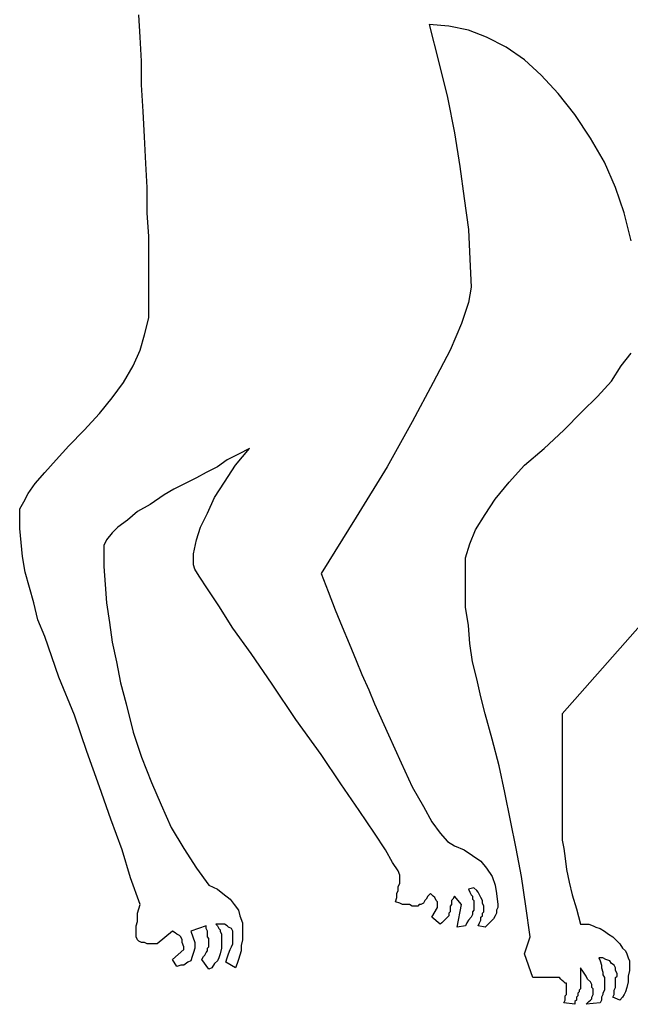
# Model space of a CAD drawing. Extents: x 0.1 to 17.9, y 0 to 2.5.
# Tile 14 of 16: x 16.3 to 17.2, y 0 to 1.4. Entities that reach past the tile are written whole.
import ezdxf

# ---------------------------------------------------------------- set-up
doc = ezdxf.new("R2010")
doc.units = 0

msp = doc.modelspace()

# ---------------------------------------------------------------- linework, layer by layer
at = {"color": 0}
for p, q in [((16.48633, 1.369141, 0.5), (16.48438, 1.400391, 0.5)), ((16.91602, 1.384766, 0.5), (16.88867, 1.386719, 0.5)), ((16.88867, 1.386719, 0.5), (16.90234, 1.333984, 0.5)), ((16.94336, 1.378906, 0.5), (16.91602, 1.384766, 0.5)), ((16.96875, 1.369141, 0.5), (16.94336, 1.378906, 0.5)), ((16.48828, 1.335938, 0.5), (16.48633, 1.369141, 0.5)), ((16.99609, 1.355469, 0.5), (16.96875, 1.369141, 0.5)), ((17.02148, 1.337891, 0.5), (16.99609, 1.355469, 0.5)), ((16.48828, 1.302734, 0.5), (16.48828, 1.335938, 0.5)), ((16.90234, 1.333984, 0.5), (16.91406, 1.285156, 0.5)), ((17.04492, 1.316406, 0.5), (17.02148, 1.337891, 0.5)), ((17.06836, 1.291016, 0.5), (17.04492, 1.316406, 0.5)), ((16.49023, 1.265625, 0.5), (16.48828, 1.302734, 0.5)), ((17.0918, 1.261719, 0.5), (17.06836, 1.291016, 0.5)), ((16.91406, 1.285156, 0.5), (16.92383, 1.236328, 0.5)), ((16.49219, 1.230469, 0.5), (16.49023, 1.265625, 0.5)), ((17.11328, 1.228516, 0.5), (17.0918, 1.261719, 0.5)), ((16.92383, 1.236328, 0.5), (16.93164, 1.189453, 0.5)), ((16.49414, 1.193359, 0.5), (16.49219, 1.230469, 0.5)), ((17.13281, 1.195313, 0.5), (17.11328, 1.228516, 0.5)), ((16.49609, 1.160156, 0.5), (16.49414, 1.193359, 0.5)), ((17.14844, 1.160156, 0.5), (17.13281, 1.195313, 0.5)), ((16.93164, 1.189453, 0.5), (16.9375, 1.144531, 0.5)), ((16.49609, 1.125, 0.5), (16.49609, 1.160156, 0.5)), ((17.16016, 1.125, 0.5), (17.14844, 1.160156, 0.5)), ((16.9375, 1.144531, 0.5), (16.94336, 1.101563, 0.5)), ((16.49805, 1.091797, 0.5), (16.49609, 1.125, 0.5)), ((17.16992, 1.085938, 0.5), (17.16016, 1.125, 0.5)), ((16.94336, 1.101563, 0.5), (16.94531, 1.060547, 0.5)), ((16.49805, 1.060547, 0.5), (16.49805, 1.091797, 0.5)), ((16.49805, 1.029297, 0.5), (16.49805, 1.060547, 0.5)), ((16.94531, 1.060547, 0.5), (16.94727, 1.021484, 0.5)), ((16.49805, 1, 0.5), (16.49805, 1.029297, 0.5)), ((16.94727, 1.021484, 0.5), (16.94336, 1, 0.5)), ((16.49805, 0.978516, 0.5), (16.49805, 1, 0.5)), ((16.94336, 1, 0.5), (16.93359, 0.970703, 0.5)), ((16.49219, 0.955078, 0.5), (16.49805, 0.978516, 0.5)), ((16.93359, 0.970703, 0.5), (16.91797, 0.933594, 0.5)), ((16.48633, 0.933594, 0.5), (16.49219, 0.955078, 0.5)), ((16.47656, 0.912109, 0.5), (16.48633, 0.933594, 0.5)), ((16.91797, 0.933594, 0.5), (16.89453, 0.888672, 0.5)), ((17.15625, 0.912109, 0.5), (17.16992, 0.929688, 0.5)), ((16.46289, 0.888672, 0.5), (16.47656, 0.912109, 0.5)), ((17.14258, 0.890625, 0.5), (17.15625, 0.912109, 0.5)), ((17.12305, 0.869141, 0.5), (17.14258, 0.890625, 0.5)), ((16.44727, 0.867188, 0.5), (16.46289, 0.888672, 0.5)), ((16.89453, 0.888672, 0.5), (16.86523, 0.833984, 0.5)), ((16.42969, 0.845703, 0.5), (16.44727, 0.867188, 0.5)), ((17.10156, 0.847656, 0.5), (17.12305, 0.869141, 0.5)), ((16.4082, 0.822266, 0.5), (16.42969, 0.845703, 0.5)), ((17.07617, 0.822266, 0.5), (17.10156, 0.847656, 0.5)), ((16.38672, 0.800781, 0.5), (16.4082, 0.822266, 0.5)), ((16.86523, 0.833984, 0.5), (16.83008, 0.771484, 0.5)), ((17.04883, 0.796875, 0.5), (17.07617, 0.822266, 0.5)), ((16.36914, 0.78125, 0.5), (16.38672, 0.800781, 0.5)), ((16.61914, 0.773438, 0.5), (16.63867, 0.796875, 0.5)), ((16.63867, 0.796875, 0.5), (16.62305, 0.789063, 0.5)), ((17.02148, 0.773438, 0.5), (17.04883, 0.796875, 0.5)), ((16.35352, 0.763672, 0.5), (16.36914, 0.78125, 0.5)), ((16.60742, 0.78125, 0.5), (16.59375, 0.771484, 0.5)), ((16.62305, 0.789063, 0.5), (16.60742, 0.78125, 0.5)), ((16.59375, 0.771484, 0.5), (16.57813, 0.763672, 0.5)), ((16.60352, 0.75, 0.5), (16.61914, 0.773438, 0.5)), ((16.83008, 0.771484, 0.5), (16.78711, 0.701172, 0.5)), ((17, 0.75, 0.5), (17.02148, 0.773438, 0.5)), ((16.33984, 0.748047, 0.5), (16.35352, 0.763672, 0.5)), ((16.56445, 0.755859, 0.5), (16.54883, 0.748047, 0.5)), ((16.57813, 0.763672, 0.5), (16.56445, 0.755859, 0.5)), ((16.33008, 0.734375, 0.5), (16.33984, 0.748047, 0.5)), ((16.5332, 0.740234, 0.5), (16.51953, 0.732422, 0.5)), ((16.54883, 0.748047, 0.5), (16.5332, 0.740234, 0.5)), ((16.58984, 0.728516, 0.5), (16.60352, 0.75, 0.5)), ((16.98047, 0.726563, 0.5), (17, 0.75, 0.5)), ((16.32422, 0.722656, 0.5), (16.33008, 0.734375, 0.5)), ((16.51953, 0.732422, 0.5), (16.5, 0.71875, 0.5)), ((16.58008, 0.707031, 0.5), (16.58984, 0.728516, 0.5)), ((16.9668, 0.705078, 0.5), (16.98047, 0.726563, 0.5)), ((16.31836, 0.712891, 0.5), (16.32422, 0.722656, 0.5)), ((16.31836, 0.705078, 0.5), (16.31836, 0.712891, 0.5)), ((16.5, 0.71875, 0.5), (16.48242, 0.708984, 0.5)), ((16.31836, 0.685547, 0.5), (16.31836, 0.705078, 0.5)), ((16.48242, 0.708984, 0.5), (16.46875, 0.697266, 0.5)), ((16.57031, 0.6875, 0.5), (16.58008, 0.707031, 0.5)), ((16.78711, 0.701172, 0.5), (16.73828, 0.623047, 0.5)), ((16.95313, 0.683594, 0.5), (16.9668, 0.705078, 0.5)), ((16.32031, 0.666016, 0.5), (16.31836, 0.685547, 0.5)), ((16.45508, 0.6875, 0.5), (16.44727, 0.679688, 0.5)), ((16.46875, 0.697266, 0.5), (16.45508, 0.6875, 0.5)), ((16.56445, 0.669922, 0.5), (16.57031, 0.6875, 0.5)), ((16.44727, 0.679688, 0.5), (16.43945, 0.669922, 0.5)), ((16.94531, 0.664063, 0.5), (16.95313, 0.683594, 0.5)), ((16.32227, 0.646484, 0.5), (16.32031, 0.666016, 0.5)), ((16.43945, 0.669922, 0.5), (16.43555, 0.662109, 0.5)), ((16.43555, 0.662109, 0.5), (16.43555, 0.65625, 0.5)), ((16.56055, 0.650391, 0.5), (16.56445, 0.669922, 0.5)), ((16.93945, 0.644531, 0.5), (16.94531, 0.664063, 0.5)), ((16.32617, 0.625, 0.5), (16.32227, 0.646484, 0.5)), ((16.43555, 0.65625, 0.5), (16.43555, 0.632813, 0.5)), ((16.56055, 0.634766, 0.5), (16.56055, 0.650391, 0.5)), ((16.93945, 0.626953, 0.5), (16.93945, 0.644531, 0.5)), ((16.43555, 0.632813, 0.5), (16.4375, 0.607422, 0.5)), ((16.5625, 0.628906, 0.5), (16.56055, 0.634766, 0.5)), ((16.33203, 0.603516, 0.5), (16.32617, 0.625, 0.5)), ((16.56836, 0.619141, 0.5), (16.5625, 0.628906, 0.5)), ((16.58008, 0.601563, 0.5), (16.56836, 0.619141, 0.5)), ((16.73828, 0.623047, 0.5), (16.74805, 0.597656, 0.5)), ((16.93945, 0.601563, 0.5), (16.93945, 0.626953, 0.5)), ((16.33789, 0.582031, 0.5), (16.33203, 0.603516, 0.5)), ((16.4375, 0.607422, 0.5), (16.43945, 0.582031, 0.5)), ((17.23242, 0.607422, 0.5), (17.07422, 0.427734, 0.5)), ((16.5957, 0.578125, 0.5), (16.58008, 0.601563, 0.5)), ((16.74805, 0.597656, 0.5), (16.75781, 0.572266, 0.5)), ((16.93945, 0.576172, 0.5), (16.93945, 0.601563, 0.5)), ((16.34375, 0.558594, 0.5), (16.33789, 0.582031, 0.5)), ((16.43945, 0.582031, 0.5), (16.44336, 0.554688, 0.5)), ((16.61523, 0.546875, 0.5), (16.5957, 0.578125, 0.5)), ((16.94336, 0.550781, 0.5), (16.93945, 0.576172, 0.5)), ((16.75781, 0.572266, 0.5), (16.76758, 0.548828, 0.5)), ((16.35352, 0.535156, 0.5), (16.34375, 0.558594, 0.5)), ((16.44336, 0.554688, 0.5), (16.44727, 0.527344, 0.5)), ((16.76758, 0.548828, 0.5), (16.77734, 0.525391, 0.5)), ((16.94531, 0.525391, 0.5), (16.94336, 0.550781, 0.5)), ((16.37305, 0.478516, 0.5), (16.35352, 0.535156, 0.5)), ((16.64063, 0.511719, 0.5), (16.61523, 0.546875, 0.5)), ((16.44727, 0.527344, 0.5), (16.45313, 0.5, 0.5)), ((16.77734, 0.525391, 0.5), (16.78711, 0.501953, 0.5)), ((16.94922, 0.5, 0.5), (16.94531, 0.525391, 0.5)), ((16.66992, 0.46875, 0.5), (16.64063, 0.511719, 0.5)), ((16.45313, 0.5, 0.5), (16.45898, 0.470703, 0.5)), ((16.78711, 0.501953, 0.5), (16.79492, 0.482422, 0.5)), ((16.95508, 0.476563, 0.5), (16.94922, 0.5, 0.5)), ((16.79492, 0.482422, 0.5), (16.80469, 0.460938, 0.5)), ((16.39453, 0.425781, 0.5), (16.37305, 0.478516, 0.5)), ((16.45898, 0.470703, 0.5), (16.4668, 0.441406, 0.5)), ((16.70313, 0.419922, 0.5), (16.66992, 0.46875, 0.5)), ((16.96094, 0.451172, 0.5), (16.95508, 0.476563, 0.5)), ((16.80469, 0.460938, 0.5), (16.8125, 0.441406, 0.5)), ((16.4668, 0.441406, 0.5), (16.47656, 0.402344, 0.5)), ((16.8125, 0.441406, 0.5), (16.83203, 0.398438, 0.5)), ((16.9668, 0.427734, 0.5), (16.96094, 0.451172, 0.5)), ((16.41211, 0.375, 0.5), (16.39453, 0.425781, 0.5)), ((16.97656, 0.392578, 0.5), (16.9668, 0.427734, 0.5)), ((17.07422, 0.427734, 0.5), (17.07422, 0.263672, 0.5)), ((16.73828, 0.371094, 0.5), (16.70313, 0.419922, 0.5)), ((16.47656, 0.402344, 0.5), (16.48828, 0.367188, 0.5)), ((16.83203, 0.398438, 0.5), (16.84961, 0.359375, 0.5)), ((16.98633, 0.355469, 0.5), (16.97656, 0.392578, 0.5)), ((16.42969, 0.326172, 0.5), (16.41211, 0.375, 0.5)), ((16.76563, 0.330078, 0.5), (16.73828, 0.371094, 0.5)), ((16.48828, 0.367188, 0.5), (16.50195, 0.332031, 0.5)), ((16.84961, 0.359375, 0.5), (16.86523, 0.326172, 0.5)), ((16.99414, 0.318359, 0.5), (16.98633, 0.355469, 0.5)), ((16.50195, 0.332031, 0.5), (16.51563, 0.300781, 0.5)), ((16.79102, 0.292969, 0.5), (16.76563, 0.330078, 0.5)), ((16.44531, 0.28125, 0.5), (16.42969, 0.326172, 0.5)), ((16.86523, 0.326172, 0.5), (16.88086, 0.298828, 0.5)), ((17.00195, 0.279297, 0.5), (16.99414, 0.318359, 0.5)), ((16.51563, 0.300781, 0.5), (16.5293, 0.269531, 0.5)), ((16.8125, 0.261719, 0.5), (16.79102, 0.292969, 0.5)), ((16.88086, 0.298828, 0.5), (16.89258, 0.277344, 0.5)), ((16.46094, 0.238281, 0.5), (16.44531, 0.28125, 0.5)), ((16.89258, 0.277344, 0.5), (16.9043, 0.261719, 0.5)), ((17.00977, 0.240234, 0.5), (17.00195, 0.279297, 0.5)), ((16.5293, 0.269531, 0.5), (16.54688, 0.240234, 0.5)), ((16.82813, 0.238281, 0.5), (16.8125, 0.261719, 0.5)), ((16.9043, 0.261719, 0.5), (16.91406, 0.25, 0.5)), ((17.07422, 0.263672, 0.5), (17.07422, 0.251953, 0.5)), ((16.91406, 0.25, 0.5), (16.92383, 0.244141, 0.5)), ((17.07422, 0.251953, 0.5), (17.07617, 0.240234, 0.5)), ((16.47266, 0.199219, 0.5), (16.46094, 0.238281, 0.5)), ((16.54688, 0.240234, 0.5), (16.56445, 0.212891, 0.5)), ((16.83789, 0.220703, 0.5), (16.82813, 0.238281, 0.5)), ((16.92383, 0.244141, 0.5), (16.9375, 0.238281, 0.5)), ((16.9375, 0.238281, 0.5), (16.94922, 0.230469, 0.5)), ((17.01758, 0.201172, 0.5), (17.00977, 0.240234, 0.5)), ((17.07617, 0.240234, 0.5), (17.07813, 0.226563, 0.5)), ((16.8457, 0.208984, 0.5), (16.83789, 0.220703, 0.5)), ((16.94922, 0.230469, 0.5), (16.96094, 0.222656, 0.5)), ((16.96094, 0.222656, 0.5), (16.96875, 0.212891, 0.5)), ((17.07813, 0.226563, 0.5), (17.08008, 0.210938, 0.5)), ((16.56445, 0.212891, 0.5), (16.58203, 0.189453, 0.5)), ((16.84766, 0.203125, 0.5), (16.8457, 0.208984, 0.5)), ((16.96875, 0.212891, 0.5), (16.97656, 0.201172, 0.5)), ((17.08008, 0.210938, 0.5), (17.08398, 0.193359, 0.5)), ((16.48633, 0.162109, 0.5), (16.47266, 0.199219, 0.5)), ((16.84766, 0.199219, 0.5), (16.84766, 0.203125, 0.5)), ((16.84766, 0.195313, 0.5), (16.84766, 0.199219, 0.5)), ((16.84766, 0.191406, 0.5), (16.84766, 0.195313, 0.5)), ((16.97656, 0.201172, 0.5), (16.98047, 0.189453, 0.5)), ((17.02344, 0.160156, 0.5), (17.01758, 0.201172, 0.5)), ((17.08398, 0.193359, 0.5), (17.08789, 0.175781, 0.5)), ((16.58203, 0.189453, 0.5), (16.59375, 0.183594, 0.5)), ((16.59375, 0.183594, 0.5), (16.60156, 0.177734, 0.5)), ((16.84375, 0.177734, 0.5), (16.8457, 0.181641, 0.5)), ((16.8457, 0.1875, 0.5), (16.84766, 0.191406, 0.5)), ((16.8457, 0.181641, 0.5), (16.8457, 0.1875, 0.5)), ((16.95117, 0.185547, 0.5), (16.94336, 0.183594, 0.5)), ((16.94336, 0.183594, 0.5), (16.94531, 0.179688, 0.5)), ((16.94531, 0.179688, 0.5), (16.94727, 0.175781, 0.5)), ((16.95508, 0.181641, 0.5), (16.95117, 0.185547, 0.5)), ((16.95703, 0.179688, 0.5), (16.95508, 0.181641, 0.5)), ((16.95898, 0.175781, 0.5), (16.95703, 0.179688, 0.5)), ((16.98047, 0.189453, 0.5), (16.98242, 0.177734, 0.5)), ((16.60156, 0.177734, 0.5), (16.61133, 0.169922, 0.5)), ((16.61133, 0.169922, 0.5), (16.61719, 0.162109, 0.5)), ((16.8418, 0.166016, 0.5), (16.84375, 0.171875, 0.5)), ((16.84766, 0.164063, 0.5), (16.8418, 0.166016, 0.5)), ((16.84375, 0.171875, 0.5), (16.84375, 0.177734, 0.5)), ((16.88281, 0.167969, 0.5), (16.88086, 0.164063, 0.5)), ((16.88477, 0.169922, 0.5), (16.88281, 0.167969, 0.5)), ((16.88672, 0.173828, 0.5), (16.88477, 0.169922, 0.5)), ((16.89063, 0.177734, 0.5), (16.88672, 0.173828, 0.5)), ((16.89258, 0.175781, 0.5), (16.89063, 0.177734, 0.5)), ((16.89453, 0.173828, 0.5), (16.89258, 0.175781, 0.5)), ((16.89648, 0.171875, 0.5), (16.89453, 0.173828, 0.5)), ((16.89844, 0.167969, 0.5), (16.89648, 0.171875, 0.5)), ((16.90039, 0.166016, 0.5), (16.89844, 0.167969, 0.5)), ((16.90039, 0.164063, 0.5), (16.90039, 0.166016, 0.5)), ((16.92188, 0.169922, 0.5), (16.91992, 0.167969, 0.5)), ((16.91992, 0.167969, 0.5), (16.91992, 0.166016, 0.5)), ((16.91992, 0.166016, 0.5), (16.91992, 0.162109, 0.5)), ((16.92383, 0.173828, 0.5), (16.92188, 0.169922, 0.5)), ((16.93359, 0.162109, 0.5), (16.92383, 0.173828, 0.5)), ((16.94727, 0.175781, 0.5), (16.94922, 0.173828, 0.5)), ((16.94922, 0.173828, 0.5), (16.94922, 0.169922, 0.5)), ((16.94922, 0.169922, 0.5), (16.95117, 0.167969, 0.5)), ((16.95117, 0.167969, 0.5), (16.95117, 0.164063, 0.5)), ((16.96094, 0.171875, 0.5), (16.95898, 0.175781, 0.5)), ((16.96289, 0.167969, 0.5), (16.96094, 0.171875, 0.5)), ((16.96289, 0.164063, 0.5), (16.96289, 0.167969, 0.5)), ((16.98242, 0.177734, 0.5), (16.98438, 0.162109, 0.5)), ((17.08789, 0.175781, 0.5), (17.09375, 0.15625, 0.5)), ((16.48242, 0.150391, 0.5), (16.48438, 0.15625, 0.5)), ((16.48438, 0.15625, 0.5), (16.48633, 0.162109, 0.5)), ((16.61719, 0.162109, 0.5), (16.62305, 0.154297, 0.5)), ((16.62305, 0.154297, 0.5), (16.625, 0.146484, 0.5)), ((16.85156, 0.162109, 0.5), (16.84766, 0.164063, 0.5)), ((16.85742, 0.162109, 0.5), (16.85156, 0.162109, 0.5)), ((16.86133, 0.162109, 0.5), (16.85742, 0.162109, 0.5)), ((16.86523, 0.160156, 0.5), (16.86133, 0.162109, 0.5)), ((16.86719, 0.160156, 0.5), (16.86523, 0.160156, 0.5)), ((16.86914, 0.160156, 0.5), (16.86719, 0.160156, 0.5)), ((16.87305, 0.160156, 0.5), (16.86914, 0.160156, 0.5)), ((16.875, 0.162109, 0.5), (16.87305, 0.160156, 0.5)), ((16.87305, 0.160156, 0.5), (16.87305, 0.160156, 0.5)), ((16.87695, 0.162109, 0.5), (16.875, 0.162109, 0.5)), ((16.88086, 0.164063, 0.5), (16.87695, 0.162109, 0.5)), ((16.89258, 0.144531, 0.5), (16.90039, 0.158203, 0.5)), ((16.90039, 0.160156, 0.5), (16.90039, 0.164063, 0.5)), ((16.90039, 0.158203, 0.5), (16.90039, 0.160156, 0.5)), ((16.91797, 0.152344, 0.5), (16.91602, 0.150391, 0.5)), ((16.91992, 0.162109, 0.5), (16.91797, 0.160156, 0.5)), ((16.91797, 0.160156, 0.5), (16.91797, 0.158203, 0.5)), ((16.91797, 0.158203, 0.5), (16.91797, 0.15625, 0.5)), ((16.91797, 0.15625, 0.5), (16.91797, 0.154297, 0.5)), ((16.91797, 0.154297, 0.5), (16.91797, 0.152344, 0.5)), ((16.92773, 0.130859, 0.5), (16.93359, 0.162109, 0.5)), ((16.95117, 0.154297, 0.5), (16.94922, 0.152344, 0.5)), ((16.94922, 0.152344, 0.5), (16.94922, 0.148438, 0.5)), ((16.95117, 0.164063, 0.5), (16.95117, 0.162109, 0.5)), ((16.95117, 0.162109, 0.5), (16.95117, 0.160156, 0.5)), ((16.95117, 0.160156, 0.5), (16.95117, 0.158203, 0.5)), ((16.95117, 0.158203, 0.5), (16.95117, 0.154297, 0.5)), ((16.96484, 0.160156, 0.5), (16.96289, 0.164063, 0.5)), ((16.96289, 0.150391, 0.5), (16.96484, 0.152344, 0.5)), ((16.96484, 0.158203, 0.5), (16.96484, 0.160156, 0.5)), ((16.96484, 0.15625, 0.5), (16.96484, 0.158203, 0.5)), ((16.96484, 0.152344, 0.5), (16.96484, 0.15625, 0.5)), ((16.98438, 0.158203, 0.5), (16.98242, 0.154297, 0.5)), ((16.98242, 0.154297, 0.5), (16.98242, 0.150391, 0.5)), ((16.98438, 0.162109, 0.5), (16.98438, 0.158203, 0.5)), ((17.0293, 0.117188, 0.5), (17.02344, 0.160156, 0.5)), ((17.09375, 0.15625, 0.5), (17.09961, 0.134766, 0.5)), ((16.48047, 0.132813, 0.5), (16.48242, 0.138672, 0.5)), ((16.48242, 0.144531, 0.5), (16.48242, 0.150391, 0.5)), ((16.48242, 0.138672, 0.5), (16.48242, 0.144531, 0.5)), ((16.625, 0.146484, 0.5), (16.62891, 0.136719, 0.5)), ((16.9043, 0.134766, 0.5), (16.89258, 0.144531, 0.5)), ((16.91016, 0.140625, 0.5), (16.90625, 0.136719, 0.5)), ((16.91211, 0.142578, 0.5), (16.91016, 0.140625, 0.5)), ((16.91406, 0.144531, 0.5), (16.91211, 0.142578, 0.5)), ((16.91602, 0.146484, 0.5), (16.91406, 0.144531, 0.5)), ((16.91602, 0.150391, 0.5), (16.91602, 0.146484, 0.5)), ((16.94336, 0.140625, 0.5), (16.94141, 0.136719, 0.5)), ((16.94727, 0.144531, 0.5), (16.94336, 0.140625, 0.5)), ((16.94922, 0.148438, 0.5), (16.94727, 0.144531, 0.5)), ((16.95898, 0.136719, 0.5), (16.96094, 0.140625, 0.5)), ((16.96094, 0.144531, 0.5), (16.96289, 0.146484, 0.5)), ((16.96094, 0.140625, 0.5), (16.96094, 0.144531, 0.5)), ((16.96289, 0.146484, 0.5), (16.96289, 0.150391, 0.5)), ((16.97461, 0.138672, 0.5), (16.9707, 0.134766, 0.5)), ((16.97852, 0.142578, 0.5), (16.97461, 0.138672, 0.5)), ((16.98047, 0.146484, 0.5), (16.97852, 0.142578, 0.5)), ((16.98242, 0.150391, 0.5), (16.98047, 0.146484, 0.5)), ((16.48047, 0.128906, 0.5), (16.48047, 0.132813, 0.5)), ((16.48047, 0.123047, 0.5), (16.48047, 0.128906, 0.5)), ((16.53125, 0.125, 0.5), (16.50977, 0.107422, 0.5)), ((16.53516, 0.123047, 0.5), (16.53125, 0.125, 0.5)), ((16.57813, 0.132813, 0.5), (16.55664, 0.125, 0.5)), ((16.55664, 0.125, 0.5), (16.5625, 0.109375, 0.5)), ((16.57813, 0.128906, 0.5), (16.57813, 0.132813, 0.5)), ((16.58008, 0.125, 0.5), (16.57813, 0.128906, 0.5)), ((16.58008, 0.121094, 0.5), (16.58008, 0.125, 0.5)), ((16.59766, 0.134766, 0.5), (16.5918, 0.134766, 0.5)), ((16.5918, 0.134766, 0.5), (16.59375, 0.132813, 0.5)), ((16.59375, 0.132813, 0.5), (16.5957, 0.128906, 0.5)), ((16.5957, 0.128906, 0.5), (16.59766, 0.126953, 0.5)), ((16.60352, 0.134766, 0.5), (16.59766, 0.134766, 0.5)), ((16.59766, 0.126953, 0.5), (16.59766, 0.125, 0.5)), ((16.59766, 0.125, 0.5), (16.59961, 0.121094, 0.5)), ((16.60742, 0.132813, 0.5), (16.60352, 0.134766, 0.5)), ((16.60938, 0.130859, 0.5), (16.60742, 0.132813, 0.5)), ((16.61328, 0.128906, 0.5), (16.60938, 0.130859, 0.5)), ((16.61523, 0.125, 0.5), (16.61328, 0.128906, 0.5)), ((16.61523, 0.121094, 0.5), (16.61523, 0.125, 0.5)), ((16.62891, 0.136719, 0.5), (16.62891, 0.126953, 0.5)), ((16.62891, 0.126953, 0.5), (16.62891, 0.119141, 0.5)), ((16.90625, 0.136719, 0.5), (16.9043, 0.134766, 0.5)), ((16.93945, 0.132813, 0.5), (16.92773, 0.130859, 0.5)), ((16.94141, 0.136719, 0.5), (16.93945, 0.132813, 0.5)), ((16.95703, 0.132813, 0.5), (16.95898, 0.136719, 0.5)), ((16.9668, 0.130859, 0.5), (16.95703, 0.132813, 0.5)), ((16.9707, 0.134766, 0.5), (16.9668, 0.130859, 0.5)), ((17.09961, 0.134766, 0.5), (17.10547, 0.134766, 0.5)), ((17.10547, 0.134766, 0.5), (17.11133, 0.134766, 0.5)), ((17.11133, 0.134766, 0.5), (17.11719, 0.132813, 0.5)), ((17.11719, 0.132813, 0.5), (17.12109, 0.130859, 0.5)), ((17.12109, 0.130859, 0.5), (17.12695, 0.128906, 0.5)), ((17.12695, 0.128906, 0.5), (17.13281, 0.125, 0.5)), ((17.13281, 0.125, 0.5), (17.13867, 0.121094, 0.5)), ((16.48047, 0.119141, 0.5), (16.48047, 0.123047, 0.5)), ((16.48047, 0.117188, 0.5), (16.48047, 0.119141, 0.5)), ((16.48242, 0.113281, 0.5), (16.48047, 0.117188, 0.5)), ((16.48438, 0.111328, 0.5), (16.48242, 0.113281, 0.5)), ((16.48828, 0.109375, 0.5), (16.48438, 0.111328, 0.5)), ((16.53711, 0.121094, 0.5), (16.53516, 0.123047, 0.5)), ((16.54102, 0.119141, 0.5), (16.53711, 0.121094, 0.5)), ((16.54297, 0.117188, 0.5), (16.54102, 0.119141, 0.5)), ((16.54492, 0.113281, 0.5), (16.54297, 0.117188, 0.5)), ((16.54492, 0.109375, 0.5), (16.54492, 0.113281, 0.5)), ((16.58008, 0.117188, 0.5), (16.58008, 0.121094, 0.5)), ((16.58203, 0.115234, 0.5), (16.58008, 0.117188, 0.5)), ((16.58203, 0.113281, 0.5), (16.58203, 0.115234, 0.5)), ((16.58203, 0.111328, 0.5), (16.58203, 0.113281, 0.5)), ((16.58203, 0.109375, 0.5), (16.58203, 0.111328, 0.5)), ((16.59961, 0.121094, 0.5), (16.59961, 0.119141, 0.5)), ((16.59961, 0.119141, 0.5), (16.59961, 0.117188, 0.5)), ((16.59961, 0.117188, 0.5), (16.59961, 0.115234, 0.5)), ((16.59961, 0.115234, 0.5), (16.59961, 0.107422, 0.5)), ((16.61523, 0.117188, 0.5), (16.61523, 0.121094, 0.5)), ((16.61523, 0.115234, 0.5), (16.61523, 0.117188, 0.5)), ((16.61523, 0.111328, 0.5), (16.61523, 0.115234, 0.5)), ((16.61523, 0.107422, 0.5), (16.61523, 0.111328, 0.5)), ((16.62891, 0.113281, 0.5), (16.62695, 0.105469, 0.5)), ((16.62891, 0.119141, 0.5), (16.62891, 0.113281, 0.5)), ((17.02148, 0.09375, 0.5), (17.0293, 0.117188, 0.5)), ((17.13867, 0.121094, 0.5), (17.14453, 0.117188, 0.5)), ((17.14453, 0.117188, 0.5), (17.15039, 0.111328, 0.5)), ((17.15039, 0.111328, 0.5), (17.1543, 0.107422, 0.5)), ((16.49219, 0.109375, 0.5), (16.48828, 0.109375, 0.5)), ((16.49609, 0.107422, 0.5), (16.49219, 0.109375, 0.5)), ((16.50195, 0.107422, 0.5), (16.49609, 0.107422, 0.5)), ((16.50977, 0.107422, 0.5), (16.50195, 0.107422, 0.5)), ((16.53125, 0.085938, 0.5), (16.54688, 0.099609, 0.5)), ((16.54688, 0.103516, 0.5), (16.54492, 0.109375, 0.5)), ((16.54688, 0.099609, 0.5), (16.54688, 0.103516, 0.5)), ((16.5625, 0.101563, 0.5), (16.56055, 0.095703, 0.5)), ((16.5625, 0.109375, 0.5), (16.5625, 0.101563, 0.5)), ((16.57813, 0.095703, 0.5), (16.58008, 0.097656, 0.5)), ((16.58008, 0.101563, 0.5), (16.58203, 0.103516, 0.5)), ((16.58008, 0.097656, 0.5), (16.58008, 0.101563, 0.5)), ((16.58203, 0.107422, 0.5), (16.58203, 0.109375, 0.5)), ((16.58203, 0.103516, 0.5), (16.58203, 0.107422, 0.5)), ((16.59961, 0.101563, 0.5), (16.59766, 0.09375, 0.5)), ((16.59961, 0.107422, 0.5), (16.59961, 0.101563, 0.5)), ((16.60938, 0.09375, 0.5), (16.61133, 0.099609, 0.5)), ((16.61133, 0.099609, 0.5), (16.61328, 0.103516, 0.5)), ((16.61328, 0.103516, 0.5), (16.61523, 0.107422, 0.5)), ((16.62695, 0.097656, 0.5), (16.625, 0.091797, 0.5)), ((16.62695, 0.105469, 0.5), (16.62695, 0.097656, 0.5)), ((17.1543, 0.107422, 0.5), (17.1582, 0.101563, 0.5)), ((17.1582, 0.101563, 0.5), (17.16211, 0.097656, 0.5)), ((17.16211, 0.097656, 0.5), (17.16406, 0.09375, 0.5)), ((16.53711, 0.076172, 0.5), (16.53125, 0.085938, 0.5)), ((16.55664, 0.083984, 0.5), (16.55273, 0.082031, 0.5)), ((16.55859, 0.089844, 0.5), (16.55664, 0.083984, 0.5)), ((16.56055, 0.095703, 0.5), (16.55859, 0.089844, 0.5)), ((16.57227, 0.085938, 0.5), (16.57422, 0.089844, 0.5)), ((16.58203, 0.072266, 0.5), (16.57227, 0.085938, 0.5)), ((16.57422, 0.089844, 0.5), (16.57617, 0.091797, 0.5)), ((16.57617, 0.091797, 0.5), (16.57813, 0.095703, 0.5)), ((16.59375, 0.083984, 0.5), (16.58984, 0.080078, 0.5)), ((16.5957, 0.087891, 0.5), (16.59375, 0.083984, 0.5)), ((16.59766, 0.09375, 0.5), (16.5957, 0.087891, 0.5)), ((16.60547, 0.082031, 0.5), (16.60742, 0.087891, 0.5)), ((16.60742, 0.087891, 0.5), (16.60938, 0.09375, 0.5)), ((16.62305, 0.085938, 0.5), (16.62109, 0.080078, 0.5)), ((16.625, 0.091797, 0.5), (16.62305, 0.085938, 0.5)), ((17.0332, 0.060547, 0.5), (17.02148, 0.09375, 0.5)), ((17.13086, 0.087891, 0.5), (17.125, 0.087891, 0.5)), ((17.125, 0.087891, 0.5), (17.12695, 0.083984, 0.5)), ((17.12695, 0.083984, 0.5), (17.12891, 0.078125, 0.5)), ((17.13477, 0.085938, 0.5), (17.13086, 0.087891, 0.5)), ((17.14063, 0.083984, 0.5), (17.13477, 0.085938, 0.5)), ((17.14258, 0.080078, 0.5), (17.14063, 0.083984, 0.5)), ((17.16406, 0.09375, 0.5), (17.16602, 0.087891, 0.5)), ((17.16602, 0.087891, 0.5), (17.16797, 0.083984, 0.5)), ((17.16797, 0.083984, 0.5), (17.16797, 0.080078, 0.5)), ((16.54297, 0.078125, 0.5), (16.53711, 0.076172, 0.5)), ((16.54688, 0.078125, 0.5), (16.54297, 0.078125, 0.5)), ((16.55273, 0.082031, 0.5), (16.54688, 0.078125, 0.5)), ((16.58594, 0.074219, 0.5), (16.58203, 0.072266, 0.5)), ((16.58984, 0.080078, 0.5), (16.58594, 0.074219, 0.5)), ((16.61914, 0.074219, 0.5), (16.60547, 0.082031, 0.5)), ((16.62109, 0.080078, 0.5), (16.61914, 0.074219, 0.5)), ((17.10352, 0.068359, 0.5), (17.09961, 0.074219, 0.5)), ((17.09961, 0.074219, 0.5), (17.09961, 0.070313, 0.5)), ((17.09961, 0.070313, 0.5), (17.09961, 0.064453, 0.5)), ((17.12891, 0.078125, 0.5), (17.12891, 0.074219, 0.5)), ((17.12891, 0.074219, 0.5), (17.13086, 0.068359, 0.5)), ((17.14648, 0.078125, 0.5), (17.14258, 0.080078, 0.5)), ((17.14844, 0.074219, 0.5), (17.14648, 0.078125, 0.5)), ((17.14844, 0.070313, 0.5), (17.14844, 0.074219, 0.5)), ((17.15039, 0.066406, 0.5), (17.14844, 0.070313, 0.5)), ((17.16797, 0.070313, 0.5), (17.16602, 0.0625, 0.5)), ((17.16797, 0.080078, 0.5), (17.16797, 0.070313, 0.5)), ((17.06641, 0.060547, 0.5), (17.0332, 0.060547, 0.5)), ((17.07031, 0.060547, 0.5), (17.06641, 0.060547, 0.5)), ((17.07227, 0.058594, 0.5), (17.07031, 0.060547, 0.5)), ((17.07422, 0.056641, 0.5), (17.07227, 0.058594, 0.5)), ((17.07617, 0.054688, 0.5), (17.07422, 0.056641, 0.5)), ((17.09961, 0.064453, 0.5), (17.09961, 0.060547, 0.5)), ((17.09961, 0.060547, 0.5), (17.09961, 0.056641, 0.5)), ((17.09961, 0.056641, 0.5), (17.09961, 0.054688, 0.5)), ((17.10742, 0.0625, 0.5), (17.10352, 0.068359, 0.5)), ((17.10938, 0.058594, 0.5), (17.10742, 0.0625, 0.5)), ((17.11328, 0.054688, 0.5), (17.10938, 0.058594, 0.5)), ((17.13086, 0.068359, 0.5), (17.13086, 0.064453, 0.5)), ((17.13086, 0.064453, 0.5), (17.13281, 0.060547, 0.5)), ((17.13281, 0.060547, 0.5), (17.13281, 0.056641, 0.5)), ((17.13281, 0.056641, 0.5), (17.13281, 0.052734, 0.5)), ((17.14844, 0.060547, 0.5), (17.15039, 0.0625, 0.5)), ((17.14844, 0.056641, 0.5), (17.14844, 0.060547, 0.5)), ((17.14844, 0.052734, 0.5), (17.14844, 0.056641, 0.5)), ((17.15039, 0.0625, 0.5), (17.15039, 0.066406, 0.5)), ((17.16602, 0.0625, 0.5), (17.16602, 0.054688, 0.5)), ((17.07813, 0.052734, 0.5), (17.07617, 0.054688, 0.5)), ((17.08008, 0.052734, 0.5), (17.07813, 0.052734, 0.5)), ((17.08008, 0.050781, 0.5), (17.08008, 0.052734, 0.5)), ((17.08008, 0.048828, 0.5), (17.08008, 0.050781, 0.5)), ((17.08008, 0.044922, 0.5), (17.08008, 0.048828, 0.5)), ((17.08008, 0.042969, 0.5), (17.08008, 0.044922, 0.5)), ((17.08008, 0.041016, 0.5), (17.08008, 0.042969, 0.5)), ((17.09961, 0.044922, 0.5), (17.09766, 0.042969, 0.5)), ((17.09766, 0.042969, 0.5), (17.09766, 0.041016, 0.5)), ((17.09961, 0.054688, 0.5), (17.09961, 0.050781, 0.5)), ((17.09961, 0.050781, 0.5), (17.09961, 0.048828, 0.5)), ((17.09961, 0.048828, 0.5), (17.09961, 0.044922, 0.5)), ((17.11523, 0.050781, 0.5), (17.11328, 0.054688, 0.5)), ((17.11523, 0.046875, 0.5), (17.11523, 0.050781, 0.5)), ((17.11719, 0.044922, 0.5), (17.11523, 0.046875, 0.5)), ((17.11719, 0.042969, 0.5), (17.11719, 0.044922, 0.5)), ((17.11719, 0.039063, 0.5), (17.11719, 0.042969, 0.5)), ((17.13281, 0.042969, 0.5), (17.13086, 0.039063, 0.5)), ((17.13281, 0.052734, 0.5), (17.13281, 0.050781, 0.5)), ((17.13281, 0.050781, 0.5), (17.13281, 0.046875, 0.5)), ((17.13281, 0.046875, 0.5), (17.13281, 0.042969, 0.5)), ((17.14648, 0.042969, 0.5), (17.14844, 0.046875, 0.5)), ((17.14648, 0.037109, 0.5), (17.14648, 0.042969, 0.5)), ((17.14844, 0.046875, 0.5), (17.14844, 0.052734, 0.5)), ((17.16406, 0.046875, 0.5), (17.16211, 0.041016, 0.5)), ((17.16602, 0.054688, 0.5), (17.16406, 0.046875, 0.5)), ((17.07617, 0.025391, 0.5), (17.07813, 0.029297, 0.5)), ((17.07813, 0.035156, 0.5), (17.08008, 0.037109, 0.5)), ((17.07813, 0.03125, 0.5), (17.07813, 0.035156, 0.5)), ((17.07813, 0.029297, 0.5), (17.07813, 0.03125, 0.5)), ((17.08008, 0.037109, 0.5), (17.08008, 0.041016, 0.5)), ((17.09375, 0.029297, 0.5), (17.0918, 0.027344, 0.5)), ((17.0957, 0.035156, 0.5), (17.09375, 0.033203, 0.5)), ((17.09375, 0.033203, 0.5), (17.09375, 0.029297, 0.5)), ((17.09766, 0.041016, 0.5), (17.0957, 0.039063, 0.5)), ((17.0957, 0.039063, 0.5), (17.0957, 0.035156, 0.5)), ((17.11133, 0.027344, 0.5), (17.11328, 0.029297, 0.5)), ((17.11328, 0.029297, 0.5), (17.11523, 0.03125, 0.5)), ((17.11523, 0.033203, 0.5), (17.11719, 0.037109, 0.5)), ((17.11523, 0.03125, 0.5), (17.11523, 0.033203, 0.5)), ((17.11719, 0.037109, 0.5), (17.11719, 0.039063, 0.5)), ((17.12891, 0.029297, 0.5), (17.12695, 0.025391, 0.5)), ((17.13086, 0.037109, 0.5), (17.12891, 0.033203, 0.5)), ((17.12891, 0.033203, 0.5), (17.12891, 0.029297, 0.5)), ((17.13086, 0.039063, 0.5), (17.13086, 0.037109, 0.5)), ((17.14453, 0.033203, 0.5), (17.14648, 0.037109, 0.5)), ((17.1543, 0.029297, 0.5), (17.14453, 0.033203, 0.5)), ((17.1582, 0.033203, 0.5), (17.1543, 0.029297, 0.5)), ((17.16016, 0.037109, 0.5), (17.1582, 0.033203, 0.5)), ((17.16211, 0.041016, 0.5), (17.16016, 0.037109, 0.5)), ((17.0918, 0.023438, 0.5), (17.07617, 0.025391, 0.5)), ((17.0918, 0.027344, 0.5), (17.0918, 0.023438, 0.5)), ((17.12695, 0.025391, 0.5), (17.10742, 0.023438, 0.5)), ((17.10742, 0.023438, 0.5), (17.10938, 0.025391, 0.5)), ((17.10938, 0.025391, 0.5), (17.11133, 0.027344, 0.5))]:
    msp.add_line(p, q, dxfattribs=at)

doc.saveas('drawing.dxf')
